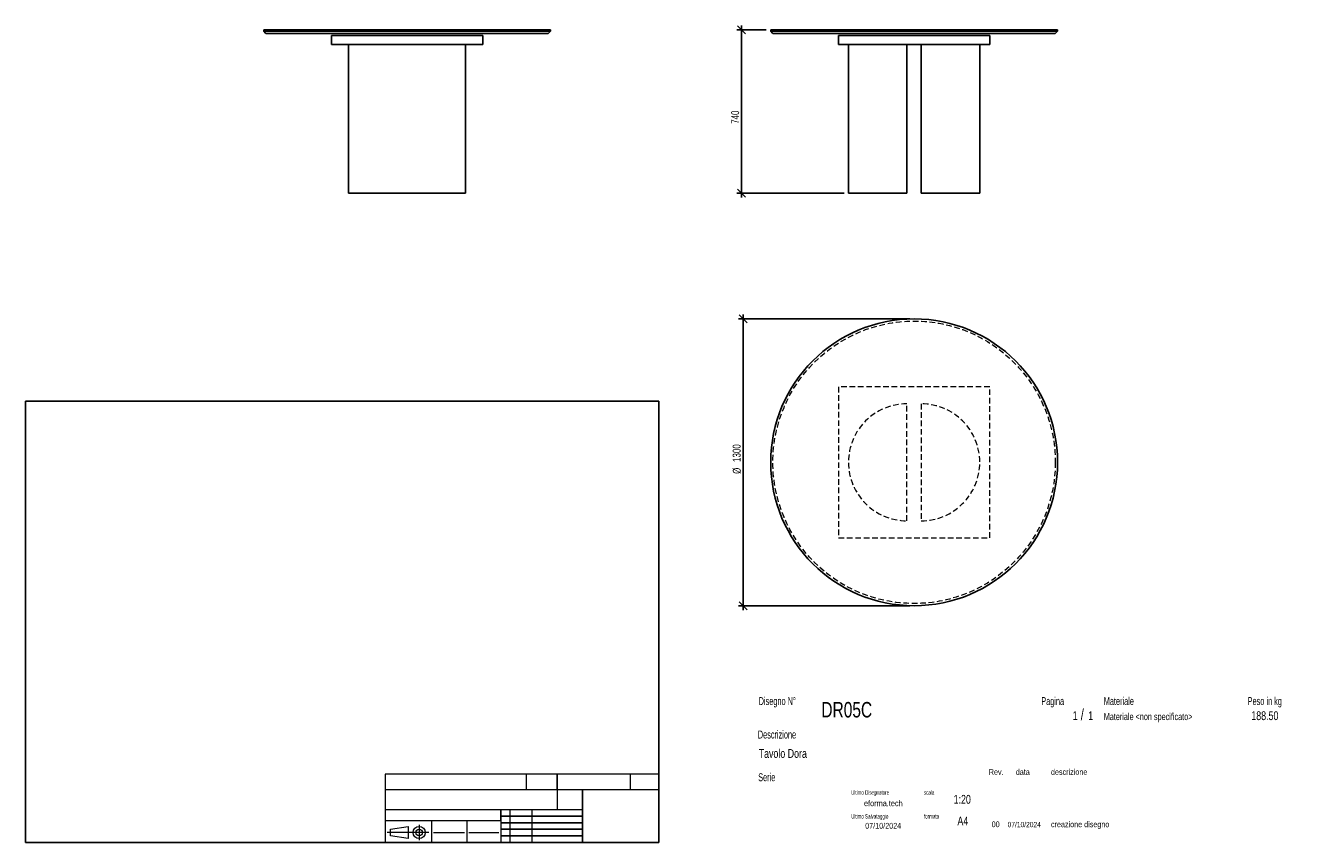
# Model space of a CAD drawing. Header units: millimetres. Extents: x 2 to 291, y 2 to 188.
import ezdxf

# ---------------------------------------------------------------- set-up
doc = ezdxf.new("R2010")
doc.units = ezdxf.units.MM
doc.linetypes.add('HIDDEN', pattern=[1.905, 1.27, -0.635])
doc.layers.add('FORMAT', color=7, linetype='Continuous')
doc.styles.add('SLDTEXTSTYLE0', font='TXT', dxfattribs={"width": 0.605})
doc.styles.add('SLDTEXTSTYLE1', font='TXT', dxfattribs={"width": 0.75})
doc.dimstyles.new('SLDDIMSTYLE0', dxfattribs={"dimtxt": 1.8, "dimasz": 1.8, "dimexe": 0, "dimexo": 0.0625, "dimgap": 0.45, "dimtad": 1, "dimlfac": 20, "dimrnd": 1e-09, "dimzin": 12, "dimdsep": 46, "dimtxsty": 'SLDTEXTSTYLE1', "dimblk1": 'OBLIQUE', "dimblk2": 'OBLIQUE', "dimsah": 1, "dimcen": 0.09, "dimadec": 0, "dimazin": 3, "dimtfac": 1, "dimtmove": 0, "dimatfit": 0, "dimldrblk": 'OBLIQUE', "dimfxl": 0, "dimfrac": 2, "dimtolj": 1, "dimtzin": 12, "dimarcsym": 0})

# ---------------------------------------------------------------- blocks, each defined once
blk = doc.blocks.new('_Oblique')
at = {"color": 0, "linetype": 'ByBlock', "lineweight": -2}
blk.add_line((-0.5, -0.5), (0.5, 0.5), dxfattribs=at)
blk = doc.blocks.new('_D')
at = {"layer": 'FORMAT', "color": 7}
for p, q in [((164.74, 186.66), (164.74, 187.66)), ((170.38, 186.66), (163.74, 186.66)), ((164.74, 186.66), (164.74, 149.66)), ((188, 149.66), (163.74, 149.66)), ((164.74, 149.66), (164.74, 148.66))]:
    blk.add_line(p, q, dxfattribs=at)
at = {"layer": 'FORMAT', "color": 7, "xscale": 1.8, "yscale": 1.8}
for p, rotation in [((164.74, 186.66), 270.0000000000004), ((164.74, 149.66), 90.0000000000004)]:
    blk.add_blockref('_Oblique', p, dxfattribs=dict(at, rotation=rotation))
at = {"layer": 'FORMAT', "color": 7, "insert": (162.42, 165.37), "char_height": 1.8, "attachment_point": 1, "rotation": 90, "style": 'SLDTEXTSTYLE1'}
blk.add_mtext('740', dxfattribs=at)
blk = doc.blocks.new('_D_1')
at = {"layer": 'FORMAT', "color": 7}
for p, q in [((202.88, 121.17), (164.11, 121.17)), ((165.11, 121.17), (165.11, 122.17)), ((165.11, 121.17), (165.11, 56.17)), ((202.88, 56.17), (164.11, 56.17)), ((165.11, 56.17), (165.11, 55.17))]:
    blk.add_line(p, q, dxfattribs=at)
at = {"layer": 'FORMAT', "color": 7, "xscale": 1.8, "yscale": 1.8}
for p, rotation in [((165.11, 121.17, 17.35), 270.0000000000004), ((165.11, 56.17, 17.35), 90.0000000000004)]:
    blk.add_blockref('_Oblique', p, dxfattribs=dict(at, rotation=rotation))
at = {"layer": 'FORMAT', "color": 7, "char_height": 1.8, "attachment_point": 1, "rotation": 90, "style": 'SLDTEXTSTYLE1'}
for s, insert in [('1300', (162.76, 88.75)), ('%%c', (162.79, 86.04))]:
    blk.add_mtext(s, dxfattribs=dict(at, insert=insert))

msp = doc.modelspace()

# ---------------------------------------------------------------- linework, layer by layer
at = {"color": 7, "linetype": 'Continuous', "lineweight": 25}
for p, q in [((56.48375, 186.66339), (56.48375, 186.36339)), ((121.48375, 186.66339), (56.48375, 186.66339)), ((56.48375, 186.36339), (56.98375, 185.86339)), ((121.48375, 186.36339), (56.48375, 186.36339)), ((120.98375, 185.86339), (56.98375, 185.86339)), ((71.85875, 183.36339), (71.85875, 185.36339)), ((71.85875, 185.36339), (106.10875, 185.36339)), ((106.10875, 183.36339), (106.10875, 185.36339)), ((120.98375, 185.86339), (121.48375, 186.36339)), ((121.48375, 186.36339), (121.48375, 186.66339)), ((171.37669, 186.66339), (171.37669, 186.36339)), ((236.37669, 186.66339), (171.37669, 186.66339)), ((171.37669, 186.36339), (171.87669, 185.86339)), ((236.37669, 186.36339), (171.37669, 186.36339)), ((235.87669, 185.86339), (171.87669, 185.86339)), ((186.75169, 183.36339), (186.75169, 185.36339)), ((186.75169, 185.36339), (221.00169, 185.36339)), ((221.00169, 183.36339), (221.00169, 185.36339)), ((235.87669, 185.86339), (236.37669, 186.36339)), ((236.37669, 186.36339), (236.37669, 186.66339)), ((71.85875, 183.36339), (106.10875, 183.36339)), ((75.73375, 149.66339), (75.73375, 183.36339)), ((102.23375, 149.66339), (102.23375, 183.36339)), ((186.75169, 183.36339), (221.00169, 183.36339)), ((189.00169, 183.36339), (189.00169, 149.66339)), ((202.25169, 149.66339), (202.25169, 183.36339)), ((205.50169, 149.66339), (205.50169, 183.36339)), ((218.75169, 149.66339), (218.75169, 183.36339)), ((75.73375, 149.66339), (102.23375, 149.66339)), ((189.00169, 149.66339), (202.25169, 149.66339)), ((205.50169, 149.66339), (218.75169, 149.66339))]:
    msp.add_line(p, q, dxfattribs=at)
at = {"color": 7, "linetype": 'HIDDEN', "lineweight": 18}
for p, q in [((186.75169, 105.79269), (186.75169, 71.54269)), ((221.00169, 105.79269), (186.75169, 105.79269)), ((221.00169, 71.54269), (221.00169, 105.79269)), ((202.25169, 75.41769), (202.25169, 101.91769)), ((205.50169, 101.91769), (205.50169, 75.41769)), ((186.75169, 71.54269), (221.00169, 71.54269))]:
    msp.add_line(p, q, dxfattribs=at)
at = {"color": 7, "linetype": 'Continuous', "lineweight": 25}
msp.add_circle((203.87669, 88.66769), 32.5, dxfattribs=at)
at = {"color": 7, "linetype": 'HIDDEN', "lineweight": 18}
msp.add_circle((203.87669, 88.66769), 32, dxfattribs=at)
for centre, start, end in [((202.25169, 88.66769), 90, 270), ((205.50169, 88.66769), 270, 90)]:
    msp.add_arc(centre, 13.25, start, end, dxfattribs=at)
at = {"layer": 'FORMAT', "color": 251, "true_color": 0x484848}
for p, q in [((2.5, 102.5), (146, 102.5)), ((2.5, 102.5), (2.5, 2.5)), ((146, 102.5), (146, 2.5)), ((2.5, 2.5), (146, 2.5))]:
    msp.add_line(p, q, dxfattribs=at)
at = {"layer": 'FORMAT', "color": 251, "lineweight": 18, "true_color": 0x484848}
for p, q in [((146, 18), (84, 18)), ((84, 18), (84, 2.5)), ((116, 18), (116, 14.5)), ((139.5, 18), (139.5, 14.5)), ((84, 14.5), (146, 14.5)), ((84, 10), (123, 10)), ((112.25, 10), (112.25, 2.5)), ((117.25, 10), (117.25, 2.5)), ((123, 10), (128.75, 10)), ((84, 7.5), (110.25, 7.5)), ((85.22616, 5.51421), (89.22616, 6.13921)), ((89.22616, 6.13921), (89.22616, 3.38921)), ((91.73012, 6.52038), (91.73012, 3.03025)), ((94.5, 7.5), (94.5, 2.5)), ((102.5, 7.5), (102.5, 2.5)), ((110.25, 7.5), (110.25, 2.5)), ((93.94146, 4.76421), (84.44672, 4.76421)), ((85.22616, 4.01421), (85.22616, 5.51421)), ((89.22616, 3.38921), (85.22616, 4.01421)), ((95, 4.75), (102, 4.75)), ((103, 4.75), (109.75, 4.75))]:
    msp.add_line(p, q, dxfattribs=at)
at = {"layer": 'FORMAT', "color": 7}
for p, q in [((123, 14.5), (123, 18)), ((128.75, 10), (128.75, 14.5)), ((110.25, 7.5), (110.25, 10)), ((128.75, 2.5), (128.75, 10)), ((110.25, 8.5), (128.75, 8.5)), ((110.25, 7), (128.75, 7)), ((110.25, 5.5), (128.75, 5.5)), ((110.25, 4), (128.75, 4)), ((110.25, 2.5), (128.75, 2.5))]:
    msp.add_line(p, q, dxfattribs=at)
at = {"layer": 'FORMAT', "color": 7, "lineweight": 18}
msp.add_line((123, 14.5), (123, 10), dxfattribs=at)
at = {"layer": 'FORMAT', "color": 251, "lineweight": 18, "true_color": 0x484848}
for radius in [1.375, 0.75]:
    msp.add_circle((91.73012, 4.76421), radius, dxfattribs=at)

# ---------------------------------------------------------------- texts
at = {"color": 18, "linetype": 'Continuous', "lineweight": 0, "true_color": 0x060606, "insert": (280.29073, 32.24796), "char_height": 2, "attachment_point": 1, "style": 'SLDTEXTSTYLE1'}
msp.add_mtext('188.50', dxfattribs=at)
at = {"layer": 'FORMAT', "color": 18, "true_color": 0x060606}
for s, insert, char_height, attachment_point, style in [('Disegno N°', (168.65209, 35.46055), 1.8, 1, 'SLDTEXTSTYLE0'), ('Pagina', (232.68578, 35.4642), 1.8, 1, 'SLDTEXTSTYLE0'), ('Materiale', (246.84637, 35.4642), 1.8, 1, 'SLDTEXTSTYLE0'), ('Peso in kg', (279.45834, 35.4642), 1.8, 1, 'SLDTEXTSTYLE0'), ('DR05C', (182.85785, 34.35127), 3.5, 1, 'SLDTEXTSTYLE1'), ('1', (239.82456, 32.24796), 2, 1, 'SLDTEXTSTYLE1'), ('/', (241.64155, 32.74597), 2.5, 1, 'SLDTEXTSTYLE1'), ('1', (243.32047, 32.24796), 2, 1, 'SLDTEXTSTYLE1'), ('Materiale <non specificato>', (246.84637, 31.8349), 1.5875, 1, 'SLDTEXTSTYLE1'), ('Descrizione', (168.45959, 27.87301), 1.8, 1, 'SLDTEXTSTYLE0'), ('Tavolo Dora', (168.65209, 23.69153), 2, 1, 'SLDTEXTSTYLE1'), ('Serie', (168.54671, 18.20074), 1.8, 1, 'SLDTEXTSTYLE0'), ('Rev.', (220.80434, 19.14061), 1.3, 1, 'SLDTEXTSTYLE1'), ('data', (226.90583, 19.14061), 1.3, 1, 'SLDTEXTSTYLE1'), ('descrizione', (234.88928, 19.14061), 1.3, 1, 'SLDTEXTSTYLE1'), ('Ultimo Disegnatore', (189.61829, 14.3444), 1, 1, 'SLDTEXTSTYLE0'), ('scala', (206.10636, 14.3444), 1, 1, 'SLDTEXTSTYLE0'), ('1:20', (212.8317, 13.28812), 2, 1, 'SLDTEXTSTYLE1'), ('Ultimo Salvataggio', (189.61829, 8.93841), 1, 1, 'SLDTEXTSTYLE0'), ('formato', (206.10636, 8.93841), 1, 1, 'SLDTEXTSTYLE0'), ('07/10/2024', (196.86819, 6.95548), 1.3, 2, 'SLDTEXTSTYLE1'), ('A4', (213.69281, 8.39825), 2, 1, 'SLDTEXTSTYLE1'), ('00', (221.45534, 7.2775), 1.3, 1, 'SLDTEXTSTYLE1'), ('07/10/2024', (225.06555, 7.1779), 1.2, 1, 'SLDTEXTSTYLE1'), ('creazione disegno', (234.88928, 7.2775), 1.3, 1, 'SLDTEXTSTYLE1')]:
    msp.add_mtext(s, dxfattribs=dict(at, insert=insert, char_height=char_height, attachment_point=attachment_point, style=style))
at = {"layer": 'FORMAT', "color": 18, "true_color": 0x020202, "insert": (196.90354, 12.06285), "char_height": 1.3229167, "attachment_point": 2, "style": 'SLDTEXTSTYLE1'}
msp.add_mtext('eforma.tech', dxfattribs=at)

# ---------------------------------------------------------------- dimensions: what is measured, and where the dimension line sits
at = {"layer": 'FORMAT', "color": 7}
dim = msp.add_linear_dim(base=(164.74462, 149.66339), p1=(171.37669, 186.66339), p2=(189.00169, 149.66339), angle=90, dimstyle='SLDDIMSTYLE0', dxfattribs=at)
dim.commit()
dim.dimension.update_dxf_attribs({"geometry": '_D', "text_midpoint": (164.74462, 167.36364), "dimtype": 160})
dim = msp.add_linear_dim(base=(165.11266, 56.16769), p1=(203.87669, 121.16769), p2=(203.87669, 56.16769), angle=90, text='%%c<>', dimstyle='SLDDIMSTYLE0', dxfattribs=at)
dim.commit()
dim.dimension.update_dxf_attribs({"geometry": '_D_1', "text_midpoint": (165.11266, 90.0536), "dimtype": 160})

doc.saveas('drawing.dxf')
